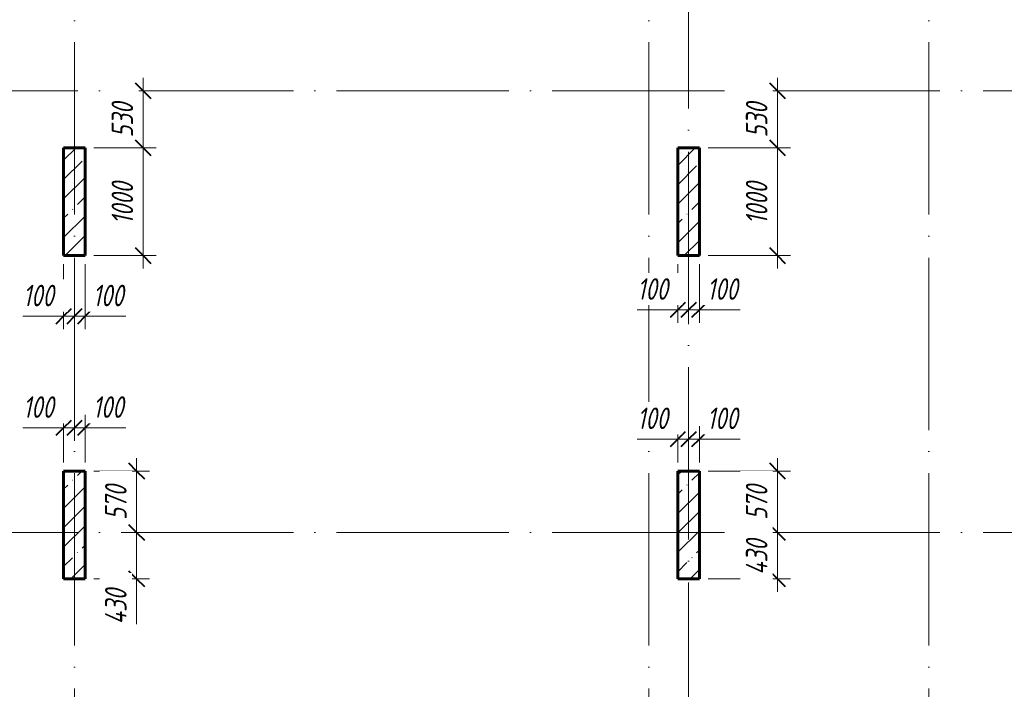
# Model space of a CAD drawing. Header units: millimetres. Extents: x 6092 to 73550, y -4371 to 20491.
# Tile 6 of 25: x 21792 to 30930, y 1844 to 8060. Entities that reach past the tile are written whole.
import ezdxf

# ---------------------------------------------------------------- set-up
doc = ezdxf.new("R2010")
doc.units = ezdxf.units.MM
doc.linetypes.add('ADSK_Линия сетки', pattern=[2000, 1600, -200, 0, -200])
for name, color, linetype, lineweight in [('A-____-____-DIMS', 211, 'Continuous', 9), ('A-____-____-DIMS-80', 211, 'Continuous', 9), ('S-COLS-____-MCUT', 52, 'Continuous', 40), ('S-COLS-____-OTLN', 52, 'Continuous', 18), ('S-GRID-____-OTLN', 1, 'Continuous', 9)]:
    doc.layers.add(name, color=color, linetype=linetype, lineweight=lineweight)
doc.styles.add('GOST Common_I_1', font='GOST_Common Italic.ttf', dxfattribs={"width": 0.8, "height": 200})
doc.dimstyles.new('ADSK_Округление_5мм__Узкий_', dxfattribs={"dimscale": 304.8, "dimtxt": 0.659918, "dimasz": 0.472441, "dimexe": 0.393701, "dimexo": 0.000861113, "dimgap": 0.104987, "dimtad": 1, "dimdec": 0, "dimlfac": 304.8, "dimrnd": 5, "dimdsep": 46, "dimtxsty": 'GOST Common_I_1', "dimblk1": 'OBLIQUE', "dimblk2": 'OBLIQUE', "dimsah": 1, "dimcen": 0.09, "dimdle": 0.393701, "dimazin": 0, "dimtfac": 1, "dimtdec": 4, "dimtix": 1, "dimtmove": 0, "dimatfit": 3, "dimfxl": 1, "dimtvp": 1, "dimtfill": 1, "dimtolj": 1, "dimtzin": 0, "dimlwd": 20, "dimlwe": 20, "dimarcsym": 2})
doc.dimstyles.new('ADSK_Округление_5мм__Узкий__1', dxfattribs={"dimscale": 304.8, "dimtxt": 0.659918, "dimasz": 0.472441, "dimexe": 0.393701, "dimexo": 0.000861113, "dimgap": 0.104987, "dimtad": 1, "dimdec": 0, "dimlfac": 304.8, "dimrnd": 5, "dimdsep": 46, "dimtxsty": 'GOST Common_I_1', "dimblk1": 'OBLIQUE', "dimblk2": 'OBLIQUE', "dimsah": 1, "dimcen": 0.09, "dimdle": 0.393701, "dimazin": 0, "dimtfac": 1, "dimtdec": 4, "dimtix": 1, "dimtmove": 1, "dimatfit": 3, "dimfxl": 1, "dimtvp": 1, "dimtfill": 1, "dimtolj": 1, "dimtzin": 0, "dimlwd": 20, "dimlwe": 20, "dimarcsym": 2})
pattern_1 = [(45, (16130.72, 8588.57), (-179.605, 179.605), []), (45, (16310.33, 8588.57), (-179.605, 179.605), [317.5, -63.5, 2.682, -60.818])]

# ---------------------------------------------------------------- blocks, each defined once
blk = doc.blocks.new('DIMBLOCK174-КЖ1_ПЭ_ВЭ1_Опалубка_Пилоны')
at = {"layer": 'A-____-____-DIMS-80', "lineweight": 40}
for p, q in [((28824.6, 3870), (28752.6, 3942)), ((28824.6, 3870), (28896.6, 3798)), ((28824.6, 3300), (28752.6, 3372)), ((28824.6, 3300), (28896.6, 3228))]:
    blk.add_line(p, q, dxfattribs=at)
at = {"layer": 'A-____-____-DIMS-80', "lineweight": 20}
for p, q in [((28824.6, 3990), (28824.6, 3300)), ((28824.6, 3870), (28180, 3870)), ((28824.6, 3870), (28944.6, 3870)), ((28824.6, 3300), (28704.6, 3300)), ((28824.6, 3300), (28846.5, 3300))]:
    blk.add_line(p, q, dxfattribs=at)
at = {"layer": 'A-____-____-DIMS-80', "color": 0, "lineweight": 20, "insert": (28531.3, 3416.2), "char_height": 200, "width": 405.013, "attachment_point": 1, "rotation": 90, "line_spacing_factor": 1.022761, "style": 'GOST Common_I_1', "bg_fill": 3, "box_fill_scale": 1.25, "bg_fill_color": 256, "bg_fill_true_color": 13158600, "bg_fill_transparency": 0}
blk.add_mtext('570', dxfattribs=at)
blk = doc.blocks.new('_Oblique')
at = {"color": 0, "linetype": 'ByBlock', "lineweight": -2}
blk.add_line((-0.5, -0.5), (0.5, 0.5), dxfattribs=at)
blk = doc.blocks.new('DIMBLOCK175-КЖ1_ПЭ_ВЭ1_Опалубка_Пилоны')
at = {"layer": 'A-____-____-DIMS-80', "lineweight": 20}
for p, q in [((28824.6, 3300), (28704.6, 3300)), ((28824.6, 3300), (28824.6, 2750)), ((28824.6, 3300), (28846.5, 3300)), ((28824.6, 2870), (28180, 2870)), ((28824.6, 2870), (28944.6, 2870))]:
    blk.add_line(p, q, dxfattribs=at)
at = {"layer": 'A-____-____-DIMS-80', "lineweight": 40}
for p, q in [((28824.6, 3300), (28752.6, 3372)), ((28824.6, 3300), (28896.6, 3228)), ((28824.6, 2870), (28752.6, 2942)), ((28824.6, 2870), (28896.6, 2798))]:
    blk.add_line(p, q, dxfattribs=at)
at = {"layer": 'A-____-____-DIMS-80', "color": 0, "lineweight": 20, "insert": (28531.3, 2907.7), "char_height": 200, "width": 425.469, "attachment_point": 1, "rotation": 90, "line_spacing_factor": 1.022761, "style": 'GOST Common_I_1', "bg_fill": 3, "box_fill_scale": 1.25, "bg_fill_color": 256, "bg_fill_true_color": 13158600, "bg_fill_transparency": 0}
blk.add_mtext('430', dxfattribs=at)
blk = doc.blocks.new('DIMBLOCK176-КЖ1_ПЭ_ВЭ1_Опалубка_Пилоны')
at = {"layer": 'A-____-____-DIMS-80', "lineweight": 20}
for p, q in [((27900, 4166.7), (27900, 4286.7)), ((27522.7, 4166.7), (27869.6, 4166.7)), ((27780, 4166.7), (28000, 4166.7)), ((27869.6, 4166.7), (27950, 4166.7)), ((27900, 4166.7), (27900, 3950)), ((28000, 4166.7), (28000, 4188.5)), ((28000, 4166.7), (28000, 4046.7))]:
    blk.add_line(p, q, dxfattribs=at)
at = {"layer": 'A-____-____-DIMS-80', "lineweight": 40}
for p, q in [((27900, 4166.7), (27972, 4238.7)), ((28000, 4166.7), (28072, 4238.7)), ((27900, 4166.7), (27828, 4094.7)), ((28000, 4166.7), (27928, 4094.7))]:
    blk.add_line(p, q, dxfattribs=at)
at = {"layer": 'A-____-____-DIMS-80', "color": 0, "lineweight": 20, "insert": (27522.7, 4460), "char_height": 200, "width": 368.194, "attachment_point": 1, "line_spacing_factor": 1.022761, "style": 'GOST Common_I_1', "bg_fill": 3, "box_fill_scale": 1.25, "bg_fill_color": 256, "bg_fill_true_color": 13158600, "bg_fill_transparency": 0}
blk.add_mtext('100', dxfattribs=at)
blk = doc.blocks.new('DIMBLOCK177-КЖ1_ПЭ_ВЭ1_Опалубка_Пилоны')
at = {"layer": 'A-____-____-DIMS-80', "lineweight": 40}
for p, q in [((28000, 4166.7), (28072, 4238.7)), ((28100, 4166.7), (28172, 4238.7)), ((28000, 4166.7), (27928, 4094.7)), ((28100, 4166.7), (28028, 4094.7))]:
    blk.add_line(p, q, dxfattribs=at)
at = {"layer": 'A-____-____-DIMS-80', "lineweight": 20}
for p, q in [((28100, 4166.7), (28100, 4286.7)), ((28000, 4166.7), (28000, 4188.5)), ((28000, 4166.7), (28220, 4166.7)), ((28000, 4166.7), (28000, 4046.7)), ((28130.4, 4166.7), (28050, 4166.7)), ((28100, 4166.7), (28100, 3950)), ((28477.3, 4166.7), (28130.4, 4166.7))]:
    blk.add_line(p, q, dxfattribs=at)
at = {"layer": 'A-____-____-DIMS-80', "color": 0, "lineweight": 20, "insert": (28170.4, 4460), "char_height": 200, "width": 368.194, "attachment_point": 1, "line_spacing_factor": 1.022761, "style": 'GOST Common_I_1', "bg_fill": 3, "box_fill_scale": 1.25, "bg_fill_color": 256, "bg_fill_true_color": 13158600, "bg_fill_transparency": 0}
blk.add_mtext('100', dxfattribs=at)
blk = doc.blocks.new('DIMBLOCK178-КЖ1_ПЭ_ВЭ1_Опалубка_Пилоны')
at = {"layer": 'A-____-____-DIMS-80', "lineweight": 20}
for p, q in [((28824.6, 7520), (28824.6, 6870)), ((28824.6, 7400), (28704.6, 7400)), ((28824.6, 7400), (28846.5, 7400)), ((28824.6, 6870), (28180, 6870)), ((28824.6, 6870), (28944.6, 6870))]:
    blk.add_line(p, q, dxfattribs=at)
at = {"layer": 'A-____-____-DIMS-80', "lineweight": 40}
for p, q in [((28824.6, 7400), (28752.6, 7472)), ((28824.6, 7400), (28896.6, 7328)), ((28824.6, 6870), (28752.6, 6942)), ((28824.6, 6870), (28896.6, 6798))]:
    blk.add_line(p, q, dxfattribs=at)
at = {"layer": 'A-____-____-DIMS-80', "color": 0, "lineweight": 20, "insert": (28531.3, 6966.2), "char_height": 200, "width": 405.013, "attachment_point": 1, "rotation": 90, "line_spacing_factor": 1.022761, "style": 'GOST Common_I_1', "bg_fill": 3, "box_fill_scale": 1.25, "bg_fill_color": 256, "bg_fill_true_color": 13158600, "bg_fill_transparency": 0}
blk.add_mtext('530', dxfattribs=at)
blk = doc.blocks.new('DIMBLOCK179-КЖ1_ПЭ_ВЭ1_Опалубка_Пилоны')
at = {"layer": 'A-____-____-DIMS-80', "lineweight": 20}
for p, q in [((28824.6, 6870), (28180, 6870)), ((28824.6, 6870), (28824.6, 5750)), ((28824.6, 6870), (28944.6, 6870)), ((28824.6, 5870), (28180, 5870)), ((28824.6, 5870), (28944.6, 5870))]:
    blk.add_line(p, q, dxfattribs=at)
at = {"layer": 'A-____-____-DIMS-80', "lineweight": 40}
for p, q in [((28824.6, 6870), (28752.6, 6942)), ((28824.6, 6870), (28896.6, 6798)), ((28824.6, 5870), (28752.6, 5942)), ((28824.6, 5870), (28896.6, 5798))]:
    blk.add_line(p, q, dxfattribs=at)
at = {"layer": 'A-____-____-DIMS-80', "color": 0, "lineweight": 20, "insert": (28531.3, 6160.3), "char_height": 200, "width": 503.198, "attachment_point": 1, "rotation": 90, "line_spacing_factor": 1.022761, "style": 'GOST Common_I_1', "bg_fill": 3, "box_fill_scale": 1.25, "bg_fill_color": 256, "bg_fill_true_color": 13158600, "bg_fill_transparency": 0}
blk.add_mtext('1000', dxfattribs=at)
blk = doc.blocks.new('DIMBLOCK180-КЖ1_ПЭ_ВЭ1_Опалубка_Пилоны')
at = {"layer": 'A-____-____-DIMS-80', "lineweight": 20}
for p, q in [((27900, 5366.7), (27900, 5790)), ((27522.7, 5366.7), (27869.6, 5366.7)), ((27780, 5366.7), (28000, 5366.7)), ((27869.6, 5366.7), (27950, 5366.7)), ((27900, 5366.7), (27900, 5246.7)), ((28000, 5366.7), (28000, 5388.5)), ((28000, 5366.7), (28000, 5246.7))]:
    blk.add_line(p, q, dxfattribs=at)
at = {"layer": 'A-____-____-DIMS-80', "lineweight": 40}
for p, q in [((27900, 5366.7), (27972, 5438.7)), ((28000, 5366.7), (28072, 5438.7)), ((27900, 5366.7), (27828, 5294.7)), ((28000, 5366.7), (27928, 5294.7))]:
    blk.add_line(p, q, dxfattribs=at)
at = {"layer": 'A-____-____-DIMS-80', "color": 0, "lineweight": 20, "insert": (27522.7, 5660), "char_height": 200, "width": 368.194, "attachment_point": 1, "line_spacing_factor": 1.022761, "style": 'GOST Common_I_1', "bg_fill": 3, "box_fill_scale": 1.25, "bg_fill_color": 256, "bg_fill_true_color": 13158600, "bg_fill_transparency": 0}
blk.add_mtext('100', dxfattribs=at)
blk = doc.blocks.new('DIMBLOCK181-КЖ1_ПЭ_ВЭ1_Опалубка_Пилоны')
at = {"layer": 'A-____-____-DIMS-80', "lineweight": 20}
for p, q in [((28100, 5366.7), (28100, 5790)), ((28000, 5366.7), (28000, 5388.5)), ((28000, 5366.7), (28220, 5366.7)), ((28000, 5366.7), (28000, 5246.7)), ((28130.4, 5366.7), (28050, 5366.7)), ((28100, 5366.7), (28100, 5246.7)), ((28477.3, 5366.7), (28130.4, 5366.7))]:
    blk.add_line(p, q, dxfattribs=at)
at = {"layer": 'A-____-____-DIMS-80', "lineweight": 40}
for p, q in [((28000, 5366.7), (28072, 5438.7)), ((28100, 5366.7), (28172, 5438.7)), ((28000, 5366.7), (27928, 5294.7)), ((28100, 5366.7), (28028, 5294.7))]:
    blk.add_line(p, q, dxfattribs=at)
at = {"layer": 'A-____-____-DIMS-80', "color": 0, "lineweight": 20, "insert": (28170.4, 5660), "char_height": 200, "width": 368.194, "attachment_point": 1, "line_spacing_factor": 1.022761, "style": 'GOST Common_I_1', "bg_fill": 3, "box_fill_scale": 1.25, "bg_fill_color": 256, "bg_fill_true_color": 13158600, "bg_fill_transparency": 0}
blk.add_mtext('100', dxfattribs=at)
blk = doc.blocks.new('DIMBLOCK190-КЖ1_ПЭ_ВЭ1_Опалубка_Пилоны')
at = {"layer": 'A-____-____-DIMS-80', "lineweight": 40}
for p, q in [((22877.5, 3870), (22805.5, 3942)), ((22877.5, 3870), (22949.5, 3798)), ((22877.5, 3300), (22805.5, 3372)), ((22877.5, 3300), (22949.5, 3228))]:
    blk.add_line(p, q, dxfattribs=at)
at = {"layer": 'A-____-____-DIMS-80', "lineweight": 20}
for p, q in [((22877.5, 3990), (22877.5, 3300)), ((22877.5, 3870), (22480, 3870)), ((22877.5, 3870), (22997.5, 3870)), ((22877.5, 3300), (22757.5, 3300)), ((22877.5, 3300), (22899.3, 3300))]:
    blk.add_line(p, q, dxfattribs=at)
at = {"layer": 'A-____-____-DIMS-80', "color": 0, "lineweight": 20, "insert": (22584.1, 3416.2), "char_height": 200, "width": 405.013, "attachment_point": 1, "rotation": 90, "line_spacing_factor": 1.022761, "style": 'GOST Common_I_1', "bg_fill": 3, "box_fill_scale": 1.25, "bg_fill_color": 256, "bg_fill_true_color": 13158600, "bg_fill_transparency": 0}
blk.add_mtext('570', dxfattribs=at)
blk = doc.blocks.new('DIMBLOCK191-КЖ1_ПЭ_ВЭ1_Опалубка_Пилоны')
at = {"layer": 'A-____-____-DIMS-80', "lineweight": 20}
for p, q in [((22877.5, 3300), (22757.5, 3300)), ((22877.5, 3300), (22877.5, 2750)), ((22877.5, 3300), (22899.3, 3300)), ((22877.5, 2842.8), (22877.5, 3085)), ((22877.5, 2870), (22480, 2870)), ((22877.5, 2870), (22997.5, 2870)), ((22877.5, 2448.2), (22877.5, 2842.8))]:
    blk.add_line(p, q, dxfattribs=at)
at = {"layer": 'A-____-____-DIMS-80', "lineweight": 40}
for p, q in [((22877.5, 3300), (22805.5, 3372)), ((22877.5, 3300), (22949.5, 3228)), ((22877.5, 2870), (22805.5, 2942)), ((22877.5, 2870), (22949.5, 2798))]:
    blk.add_line(p, q, dxfattribs=at)
at = {"layer": 'A-____-____-DIMS-80', "color": 0, "lineweight": 20, "insert": (22584.1, 2448.2), "char_height": 200, "width": 425.469, "attachment_point": 1, "rotation": 90, "line_spacing_factor": 1.022761, "style": 'GOST Common_I_1', "bg_fill": 3, "box_fill_scale": 1.25, "bg_fill_color": 256, "bg_fill_true_color": 13158600, "bg_fill_transparency": 0}
blk.add_mtext('430', dxfattribs=at)
blk = doc.blocks.new('DIMBLOCK192-КЖ1_ПЭ_ВЭ1_Опалубка_Пилоны')
at = {"layer": 'A-____-____-DIMS-80', "lineweight": 20}
for p, q in [((22200, 4270.6), (22200, 4390.6)), ((21822.7, 4270.6), (22169.6, 4270.6)), ((22080, 4270.6), (22300, 4270.6)), ((22169.6, 4270.6), (22250, 4270.6)), ((22200, 4270.6), (22200, 3950)), ((22300, 4270.6), (22300, 4292.5)), ((22300, 4270.6), (22300, 4150.6))]:
    blk.add_line(p, q, dxfattribs=at)
at = {"layer": 'A-____-____-DIMS-80', "lineweight": 40}
for p, q in [((22200, 4270.6), (22272, 4342.6)), ((22300, 4270.6), (22372, 4342.6)), ((22200, 4270.6), (22128, 4198.6)), ((22300, 4270.6), (22228, 4198.6))]:
    blk.add_line(p, q, dxfattribs=at)
at = {"layer": 'A-____-____-DIMS-80', "color": 0, "lineweight": 20, "insert": (21822.7, 4564), "char_height": 200, "width": 368.194, "attachment_point": 1, "line_spacing_factor": 1.022761, "style": 'GOST Common_I_1', "bg_fill": 3, "box_fill_scale": 1.25, "bg_fill_color": 256, "bg_fill_true_color": 13158600, "bg_fill_transparency": 0}
blk.add_mtext('100', dxfattribs=at)
blk = doc.blocks.new('DIMBLOCK193-КЖ1_ПЭ_ВЭ1_Опалубка_Пилоны')
at = {"layer": 'A-____-____-DIMS-80', "lineweight": 20}
for p, q in [((22400, 4270.6), (22400, 4390.6)), ((22300, 4270.6), (22300, 4292.5)), ((22300, 4270.6), (22520, 4270.6)), ((22300, 4270.6), (22300, 4150.6)), ((22430.4, 4270.6), (22350, 4270.6)), ((22400, 4270.6), (22400, 3950)), ((22777.3, 4270.6), (22430.4, 4270.6))]:
    blk.add_line(p, q, dxfattribs=at)
at = {"layer": 'A-____-____-DIMS-80', "lineweight": 40}
for p, q in [((22300, 4270.6), (22372, 4342.6)), ((22400, 4270.6), (22472, 4342.6)), ((22300, 4270.6), (22228, 4198.6)), ((22400, 4270.6), (22328, 4198.6))]:
    blk.add_line(p, q, dxfattribs=at)
at = {"layer": 'A-____-____-DIMS-80', "color": 0, "lineweight": 20, "insert": (22470.4, 4564), "char_height": 200, "width": 368.194, "attachment_point": 1, "line_spacing_factor": 1.022761, "style": 'GOST Common_I_1', "bg_fill": 3, "box_fill_scale": 1.25, "bg_fill_color": 256, "bg_fill_true_color": 13158600, "bg_fill_transparency": 0}
blk.add_mtext('100', dxfattribs=at)
blk = doc.blocks.new('DIMBLOCK209-КЖ1_ПЭ_ВЭ1_Опалубка_Пилоны')
at = {"layer": 'A-____-____-DIMS-80', "lineweight": 20}
for p, q in [((22938.2, 7520), (22938.2, 6870)), ((22938.2, 7400), (22818.2, 7400)), ((22938.2, 7400), (22960, 7400)), ((22938.2, 6870), (22480, 6870)), ((22938.2, 6870), (23058.2, 6870))]:
    blk.add_line(p, q, dxfattribs=at)
at = {"layer": 'A-____-____-DIMS-80', "lineweight": 40}
for p, q in [((22938.2, 7400), (22866.2, 7472)), ((22938.2, 7400), (23010.2, 7328)), ((22938.2, 6870), (22866.2, 6942)), ((22938.2, 6870), (23010.2, 6798))]:
    blk.add_line(p, q, dxfattribs=at)
at = {"layer": 'A-____-____-DIMS-80', "color": 0, "lineweight": 20, "insert": (22644.8, 6966.2), "char_height": 200, "width": 405.013, "attachment_point": 1, "rotation": 90, "line_spacing_factor": 1.022761, "style": 'GOST Common_I_1', "bg_fill": 3, "box_fill_scale": 1.25, "bg_fill_color": 256, "bg_fill_true_color": 13158600, "bg_fill_transparency": 0}
blk.add_mtext('530', dxfattribs=at)
blk = doc.blocks.new('DIMBLOCK210-КЖ1_ПЭ_ВЭ1_Опалубка_Пилоны')
at = {"layer": 'A-____-____-DIMS-80', "lineweight": 20}
for p, q in [((22938.2, 6870), (22480, 6870)), ((22938.2, 6870), (22938.2, 5750)), ((22938.2, 6870), (23058.2, 6870)), ((22938.2, 5870), (22480, 5870)), ((22938.2, 5870), (23058.2, 5870))]:
    blk.add_line(p, q, dxfattribs=at)
at = {"layer": 'A-____-____-DIMS-80', "lineweight": 40}
for p, q in [((22938.2, 6870), (22866.2, 6942)), ((22938.2, 6870), (23010.2, 6798)), ((22938.2, 5870), (22866.2, 5942)), ((22938.2, 5870), (23010.2, 5798))]:
    blk.add_line(p, q, dxfattribs=at)
at = {"layer": 'A-____-____-DIMS-80', "color": 0, "lineweight": 20, "insert": (22644.8, 6160.3), "char_height": 200, "width": 503.198, "attachment_point": 1, "rotation": 90, "line_spacing_factor": 1.022761, "style": 'GOST Common_I_1', "bg_fill": 3, "box_fill_scale": 1.25, "bg_fill_color": 256, "bg_fill_true_color": 13158600, "bg_fill_transparency": 0}
blk.add_mtext('1000', dxfattribs=at)
blk = doc.blocks.new('DIMBLOCK211-КЖ1_ПЭ_ВЭ1_Опалубка_Пилоны')
at = {"layer": 'A-____-____-DIMS-80', "lineweight": 20}
for p, q in [((22200, 5306.3), (22200, 5790)), ((21822.7, 5306.3), (22169.6, 5306.3)), ((22080, 5306.3), (22300, 5306.3)), ((22169.6, 5306.3), (22250, 5306.3)), ((22200, 5306.3), (22200, 5186.3)), ((22300, 5306.3), (22300, 5328.1)), ((22300, 5306.3), (22300, 5186.3))]:
    blk.add_line(p, q, dxfattribs=at)
at = {"layer": 'A-____-____-DIMS-80', "lineweight": 40}
for p, q in [((22200, 5306.3), (22128, 5234.3)), ((22200, 5306.3), (22272, 5378.3)), ((22300, 5306.3), (22228, 5234.3)), ((22300, 5306.3), (22372, 5378.3))]:
    blk.add_line(p, q, dxfattribs=at)
at = {"layer": 'A-____-____-DIMS-80', "color": 0, "lineweight": 20, "insert": (21822.7, 5599.6), "char_height": 200, "width": 368.194, "attachment_point": 1, "line_spacing_factor": 1.022761, "style": 'GOST Common_I_1', "bg_fill": 3, "box_fill_scale": 1.25, "bg_fill_color": 256, "bg_fill_true_color": 13158600, "bg_fill_transparency": 0}
blk.add_mtext('100', dxfattribs=at)
blk = doc.blocks.new('DIMBLOCK212-КЖ1_ПЭ_ВЭ1_Опалубка_Пилоны')
at = {"layer": 'A-____-____-DIMS-80', "lineweight": 20}
for p, q in [((22400, 5306.3), (22400, 5790)), ((22300, 5306.3), (22300, 5328.1)), ((22300, 5306.3), (22520, 5306.3)), ((22300, 5306.3), (22300, 5186.3)), ((22430.4, 5306.3), (22350, 5306.3)), ((22400, 5306.3), (22400, 5186.3)), ((22777.3, 5306.3), (22430.4, 5306.3))]:
    blk.add_line(p, q, dxfattribs=at)
at = {"layer": 'A-____-____-DIMS-80', "lineweight": 40}
for p, q in [((22300, 5306.3), (22228, 5234.3)), ((22300, 5306.3), (22372, 5378.3)), ((22400, 5306.3), (22328, 5234.3)), ((22400, 5306.3), (22472, 5378.3))]:
    blk.add_line(p, q, dxfattribs=at)
at = {"layer": 'A-____-____-DIMS-80', "color": 0, "lineweight": 20, "insert": (22470.4, 5599.6), "char_height": 200, "width": 368.194, "attachment_point": 1, "line_spacing_factor": 1.022761, "style": 'GOST Common_I_1', "bg_fill": 3, "box_fill_scale": 1.25, "bg_fill_color": 256, "bg_fill_true_color": 13158600, "bg_fill_transparency": 0}
blk.add_mtext('100', dxfattribs=at)

msp = doc.modelspace()

# ---------------------------------------------------------------- hatches: boundary and pattern name
at = {"layer": 'S-COLS-____-OTLN', "lineweight": 9}
h = msp.add_hatch(dxfattribs=at)
h.set_pattern_fill('FP_1', color=256, style=0, pattern_type=2)
h.set_pattern_definition(pattern_1)
h.paths.add_polyline_path([(22400, 5870), (22400, 6870), (22200, 6870), (22200, 5870)])
h = msp.add_hatch(dxfattribs=at)
h.set_pattern_fill('FP_1', color=256, style=0, pattern_type=2)
h.set_pattern_definition(pattern_1)
h.paths.add_polyline_path([(28100, 5870), (28100, 6870), (27900, 6870), (27900, 5870)])
h = msp.add_hatch(dxfattribs=at)
h.set_pattern_fill('FP_1', color=256, style=0, pattern_type=2)
h.set_pattern_definition(pattern_1)
h.paths.add_polyline_path([(22200, 2869.9996), (22400, 2869.9996), (22400, 3869.9996), (22200, 3869.9996)])
h = msp.add_hatch(dxfattribs=at)
h.set_pattern_fill('FP_1', color=256, style=0, pattern_type=2)
h.set_pattern_definition(pattern_1)
h.paths.add_polyline_path([(27900, 2869.9996), (28100, 2869.9996), (28100, 3869.9996), (27900, 3869.9996)])

# ---------------------------------------------------------------- linework, layer by layer
at = {"layer": 'S-COLS-____-MCUT', "lineweight": 60}
for p, q in [((22400, 6870), (22200, 6870)), ((22200, 6870), (22200, 5870)), ((22400, 5870), (22400, 6870)), ((28100, 6870), (27900, 6870)), ((27900, 6870), (27900, 5870)), ((28100, 5870), (28100, 6870)), ((22200, 5870), (22400, 5870)), ((27900, 5870), (28100, 5870)), ((22400, 3869.9996), (22200, 3869.9996)), ((22200, 3869.9996), (22200, 2869.9996)), ((22400, 2869.9996), (22400, 3869.9996)), ((28100, 3869.9996), (27900, 3869.9996)), ((27900, 3869.9996), (27900, 2869.9996)), ((28100, 2869.9996), (28100, 3869.9996)), ((22200, 2869.9996), (22400, 2869.9996)), ((27900, 2869.9996), (28100, 2869.9996))]:
    msp.add_line(p, q, dxfattribs=at)
at = {"layer": 'S-GRID-____-OTLN', "linetype": 'ADSK_Линия сетки'}
for p, q in [((22300, 19851.1002), (22300, -3717.186)), ((27630, 19851.1002), (27630, -3717.186)), ((30230, 19851.1002), (30230, -3717.186)), ((28000, 18835.1002), (28000, -2701.186)), ((6731.5249, 7400), (72652.3528, 7400)), ((6731.5249, 3300), (72652.3528, 3300))]:
    msp.add_line(p, q, dxfattribs=at)

# ---------------------------------------------------------------- next in the draw order: dimensions: what is measured, and where the dimension line sits
at = {"layer": 'A-____-____-DIMS', "lineweight": 20}
for base, p1, p2, override, picture, middle in [((22938.2052, 6870), (23040.0286, 7400), (22400, 6870), {"dimpost": '<>', "dimfxl": 830.985333}, 'DIMBLOCK209-КЖ1_ПЭ_ВЭ1_Опалубка_Пилоны', (22806.2052, 7135)), ((28824.6338, 6870), (28926.4572, 7400), (28100, 6870), {"dimpost": '<>', "dimfxl": 981.800143}, 'DIMBLOCK178-КЖ1_ПЭ_ВЭ1_Опалубка_Пилоны', (28692.6338, 7135)), ((22877.4767, 3300), (22400, 3869.9996), (22979.3001, 3300), {"dimpost": '<>', "dimfxl": 812.704233}, 'DIMBLOCK190-КЖ1_ПЭ_ВЭ1_Опалубка_Пилоны', (22744.1889, 3584.9998)), ((28824.6338, 3300), (28100, 3869.9996), (28926.4572, 3300), {"dimpost": '<>', "dimfxl": 1003.957702}, 'DIMBLOCK174-КЖ1_ПЭ_ВЭ1_Опалубка_Пилоны', (28691.346, 3584.9998))]:
    dim = msp.add_linear_dim(base=base, p1=p1, p2=p2, angle=90, dimstyle='ADSK_Округление_5мм__Узкий_', override=override, dxfattribs=at)
    dim.commit()
    dim.dimension.update_dxf_attribs({"geometry": picture, "text_midpoint": middle})

# ---------------------------------------------------------------- next in the draw order: dimensions: what is measured, and where the dimension line sits
for base, p1, p2, override, picture, middle in [((22938.2052, 5870), (22400, 6870), (22400, 5870), {"dimpost": '<>', "dimfxl": 1000}, 'DIMBLOCK210-КЖ1_ПЭ_ВЭ1_Опалубка_Пилоны', (22806.2052, 6370)), ((28824.6338, 5870), (28100, 6870), (28100, 5870), {"dimpost": '<>', "dimfxl": 1000}, 'DIMBLOCK179-КЖ1_ПЭ_ВЭ1_Опалубка_Пилоны', (28692.6338, 6370)), ((28824.6338, 2869.9996), (28926.4572, 3300), (28100, 2869.9996), {"dimpost": '<>', "dimfxl": 931.628608}, 'DIMBLOCK175-КЖ1_ПЭ_ВЭ1_Опалубка_Пилоны', (28692.6338, 3084.9998))]:
    dim = msp.add_linear_dim(base=base, p1=p1, p2=p2, angle=90, dimstyle='ADSK_Округление_5мм__Узкий_', override=override, dxfattribs=at)
    dim.commit()
    dim.dimension.update_dxf_attribs({"geometry": picture, "text_midpoint": middle})
for base, p1, p2, override, picture, middle in [((22300, 4270.6291), (22200, 3869.9996), (22300, 4372.4525), {"dimpost": '<>', "dimfxl": 512.307408}, 'DIMBLOCK192-КЖ1_ПЭ_ВЭ1_Опалубка_Пилоны', (22006.8304, 4430.6614)), ((28000, 4166.6662), (27900, 3869.9996), (28000, 4268.4896), {"dimpost": '<>', "dimfxl": 410.845801}, 'DIMBLOCK176-КЖ1_ПЭ_ВЭ1_Опалубка_Пилоны', (27706.8304, 4326.6985))]:
    dim = msp.add_linear_dim(base=base, p1=p1, p2=p2, dimstyle='ADSK_Округление_5мм__Узкий__1', override=override, dxfattribs=at)
    dim.commit()
    dim.dimension.update_dxf_attribs({"geometry": picture, "text_midpoint": middle, "dimtype": 160})
dim = msp.add_linear_dim(base=(22877.4767, 2869.9996), p1=(22979.3001, 3300), p2=(22400, 2869.9996), angle=90, dimstyle='ADSK_Округление_5мм__Узкий__1', override={"dimpost": '<>', "dimfxl": 721.449214}, dxfattribs=at)
dim.commit()
dim.dimension.update_dxf_attribs({"geometry": 'DIMBLOCK191-КЖ1_ПЭ_ВЭ1_Опалубка_Пилоны', "text_midpoint": (22717.4444, 2660.9815), "dimtype": 160, "text_rotation": 90})

# ---------------------------------------------------------------- next in the draw order: dimensions: what is measured, and where the dimension line sits
for base, p1, p2, override, picture, middle in [((22300, 5306.2766), (22200, 5870), (22300, 5408.1), {"dimpost": '<>', "dimfxl": 472.600909}, 'DIMBLOCK211-КЖ1_ПЭ_ВЭ1_Опалубка_Пилоны', (22006.8304, 5466.3089)), ((28000, 5366.668), (27900, 5870), (28000, 5468.4914), {"dimpost": '<>', "dimfxl": 413.774273}, 'DIMBLOCK180-КЖ1_ПЭ_ВЭ1_Опалубка_Пилоны', (27706.8304, 5526.7004)), ((22400, 4270.6291), (22300, 4372.4525), (22400, 3869.9996), {"dimpost": '<>', "dimfxl": 512.307408}, 'DIMBLOCK193-КЖ1_ПЭ_ВЭ1_Опалубка_Пилоны', (22654.5353, 4430.6614)), ((28100, 4166.6662), (28000, 4268.4896), (28100, 3869.9996), {"dimpost": '<>', "dimfxl": 410.845801}, 'DIMBLOCK177-КЖ1_ПЭ_ВЭ1_Опалубка_Пилоны', (28354.5353, 4326.6985))]:
    dim = msp.add_linear_dim(base=base, p1=p1, p2=p2, dimstyle='ADSK_Округление_5мм__Узкий__1', override=override, dxfattribs=at)
    dim.commit()
    dim.dimension.update_dxf_attribs({"geometry": picture, "text_midpoint": middle, "dimtype": 160})

# ---------------------------------------------------------------- next in the draw order: dimensions: what is measured, and where the dimension line sits
for base, p1, p2, override, picture, middle in [((22400, 5306.2766), (22300, 5408.1), (22400, 5870), {"dimpost": '<>', "dimfxl": 472.600909}, 'DIMBLOCK212-КЖ1_ПЭ_ВЭ1_Опалубка_Пилоны', (22654.5353, 5466.3089)), ((28100, 5366.668), (28000, 5468.4914), (28100, 5870), {"dimpost": '<>', "dimfxl": 413.774273}, 'DIMBLOCK181-КЖ1_ПЭ_ВЭ1_Опалубка_Пилоны', (28354.5353, 5526.7004))]:
    dim = msp.add_linear_dim(base=base, p1=p1, p2=p2, dimstyle='ADSK_Округление_5мм__Узкий__1', override=override, dxfattribs=at)
    dim.commit()
    dim.dimension.update_dxf_attribs({"geometry": picture, "text_midpoint": middle, "dimtype": 160})

doc.saveas('drawing.dxf')
